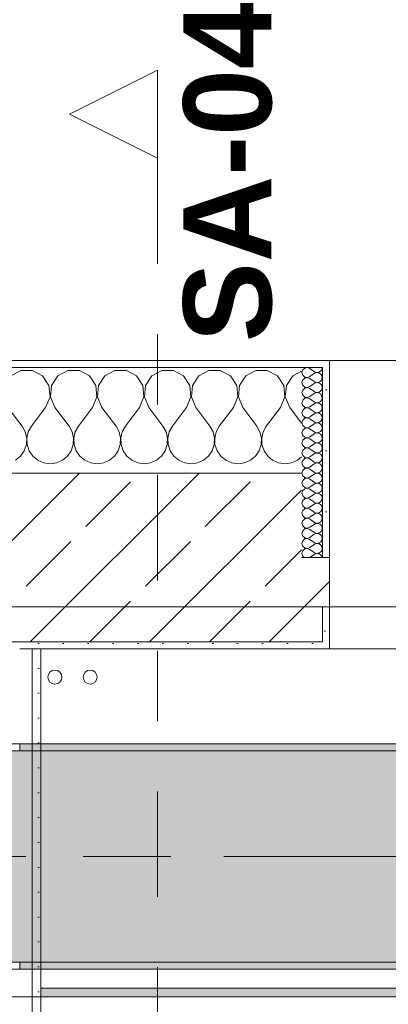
# Model space of a CAD drawing. Header units: metres. Extents: x -3.6 to 84.5, y -11 to 16.8.
# Tile 209 of 256: x 36.7 to 37.2, y 12.9 to 14.3. Entities that reach past the tile are written whole.
import ezdxf

# ---------------------------------------------------------------- set-up
doc = ezdxf.new("R2010")
doc.units = ezdxf.units.M
doc.header["$MEASUREMENT"] = 0
for name, pattern in [('Achse', [0.2, 0.1, -0.05, 0, -0.05]), ('Schnittlinie', [0.3, 0.15, -0.075, 0, -0.075]), ('Strichlinie doppelt', [0.546806, 0.264583, -0.105833, 0.070556, -0.105833]), ('Wipeout_Contour', [1, 0, -1])]:
    doc.linetypes.add(name, pattern=pattern)
for name, color, linetype in [('203 - Marker.Schnitt - Ausbaudetail SA', 7, 'Continuous'), ('451 - Universal.Achsen Raster', 7, 'Continuous'), ('604 - Struktur.Wand Aussen', 7, 'Continuous'), ('607 - Struktur.Stütze', 7, 'Continuous'), ('608 - Struktur.Träger', 7, 'Continuous'), ('801 - HKLSE.Heizung_ Klima_ Lüftung', 7, 'Continuous'), ('Neubau_606 - Struktur.Wand Innen Ausbau', 7, 'Continuous'), ('Neubau_653 - Abdeckung.TB Verkofferung', 7, 'Continuous')]:
    doc.layers.add(name, color=color, linetype=linetype)
doc.styles.add('ERSTELLTER_STIL_1', font='txt')
pattern_1 = [(45, (0, 0), (-0.01767767, 0.01767767), [0, -0.025])]
pattern_2 = [(0, (0, 0), (0, 0.08660254), [0, -0.05]), (0, (0.025, 0.0433), (0, 0.08660254), [0, -0.05])]
pattern_3 = [(45, (0, 0), (-0.0848528, 0.0848528), []), (45, (-0.04243, 0.04243), (-0.0848528, 0.0848528), [0.09, -0.03])]

# ---------------------------------------------------------------- blocks, each defined once
blk = doc.blocks.new('*X40')
at = {"layer": '604 - Struktur.Wand Aussen', "color": 7, "linetype": 'Continuous', "lineweight": 5}
for p, q in [((36.6919, 13.8407), (36.6776, 13.833)), ((36.7081, 13.8407), (36.6919, 13.8407)), ((36.7224, 13.833), (36.7081, 13.8407)), ((36.7314, 13.8195), (36.7224, 13.833)), ((36.7442, 13.833), (36.7352, 13.8195)), ((36.7585, 13.8407), (36.7442, 13.833)), ((36.7748, 13.8407), (36.7585, 13.8407)), ((36.7891, 13.833), (36.7748, 13.8407)), ((36.7981, 13.8195), (36.7891, 13.833)), ((36.8109, 13.833), (36.8019, 13.8195)), ((36.8252, 13.8407), (36.8109, 13.833)), ((36.8415, 13.8407), (36.8252, 13.8407)), ((36.8558, 13.833), (36.8415, 13.8407)), ((36.8648, 13.8195), (36.8558, 13.833)), ((36.8776, 13.833), (36.8686, 13.8195)), ((36.8919, 13.8407), (36.8776, 13.833)), ((36.9081, 13.8407), (36.8919, 13.8407)), ((36.9224, 13.833), (36.9081, 13.8407)), ((36.9314, 13.8195), (36.9224, 13.833)), ((36.9442, 13.833), (36.9352, 13.8195)), ((36.9585, 13.8407), (36.9442, 13.833)), ((36.9748, 13.8407), (36.9585, 13.8407)), ((36.9891, 13.833), (36.9748, 13.8407)), ((36.9981, 13.8195), (36.9891, 13.833)), ((37.0109, 13.833), (37.0019, 13.8195)), ((37.0252, 13.8407), (37.0109, 13.833)), ((37.0415, 13.8407), (37.0252, 13.8407)), ((37.0558, 13.833), (37.0415, 13.8407)), ((37.0648, 13.8195), (37.0558, 13.833)), ((37.0776, 13.833), (37.0686, 13.8195)), ((37.09, 13.8397), (37.0776, 13.833)), ((36.733, 13.8033), (36.7314, 13.8195)), ((36.7352, 13.8195), (36.7337, 13.8033)), ((36.7996, 13.8033), (36.7981, 13.8195)), ((36.8019, 13.8195), (36.8004, 13.8033)), ((36.8663, 13.8033), (36.8648, 13.8195)), ((36.8686, 13.8195), (36.867, 13.8033)), ((36.933, 13.8033), (36.9314, 13.8195)), ((36.9352, 13.8195), (36.9337, 13.8033)), ((36.9996, 13.8033), (36.9981, 13.8195)), ((37.0019, 13.8195), (37.0004, 13.8033)), ((37.0663, 13.8033), (37.0648, 13.8195)), ((37.0686, 13.8195), (37.067, 13.8033)), ((36.7267, 13.7883), (36.733, 13.8033)), ((36.7337, 13.8033), (36.74, 13.7883)), ((36.7933, 13.7883), (36.7996, 13.8033)), ((36.8004, 13.8033), (36.8067, 13.7883)), ((36.86, 13.7883), (36.8663, 13.8033)), ((36.867, 13.8033), (36.8733, 13.7883)), ((36.9267, 13.7883), (36.933, 13.8033)), ((36.9337, 13.8033), (36.94, 13.7883)), ((36.9933, 13.7883), (36.9996, 13.8033)), ((37.0004, 13.8033), (37.0067, 13.7883)), ((37.06, 13.7883), (37.0663, 13.8033)), ((37.067, 13.8033), (37.0733, 13.7883)), ((36.6733, 13.7883), (36.6933, 13.7617)), ((36.7267, 13.7883), (36.7067, 13.7617)), ((36.74, 13.7883), (36.76, 13.7617)), ((36.7933, 13.7883), (36.7733, 13.7617)), ((36.8067, 13.7883), (36.8267, 13.7617)), ((36.86, 13.7883), (36.84, 13.7617)), ((36.8733, 13.7883), (36.8933, 13.7617)), ((36.9267, 13.7883), (36.9067, 13.7617)), ((36.94, 13.7883), (36.96, 13.7617)), ((36.9933, 13.7883), (36.9733, 13.7617)), ((37.0067, 13.7883), (37.0267, 13.7617)), ((37.06, 13.7883), (37.04, 13.7617)), ((37.0733, 13.7883), (37.09, 13.7661)), ((36.6978, 13.7536), (36.6933, 13.7617)), ((36.7067, 13.7617), (36.7022, 13.7536)), ((36.7645, 13.7536), (36.76, 13.7617)), ((36.7733, 13.7617), (36.7689, 13.7536)), ((36.8311, 13.7536), (36.8267, 13.7617)), ((36.84, 13.7617), (36.8355, 13.7536)), ((36.8978, 13.7536), (36.8933, 13.7617)), ((36.9067, 13.7617), (36.9022, 13.7536)), ((36.9645, 13.7536), (36.96, 13.7617)), ((36.9733, 13.7617), (36.9689, 13.7536)), ((37.0311, 13.7536), (37.0267, 13.7617)), ((37.04, 13.7617), (37.0355, 13.7536)), ((36.6999, 13.7447), (36.6978, 13.7536)), ((36.6994, 13.7355), (36.6999, 13.7447)), ((36.7022, 13.7536), (36.7001, 13.7447)), ((36.7001, 13.7447), (36.7006, 13.7355)), ((36.7665, 13.7447), (36.7645, 13.7536)), ((36.7661, 13.7355), (36.7665, 13.7447)), ((36.7689, 13.7536), (36.7668, 13.7447)), ((36.7668, 13.7447), (36.7672, 13.7355)), ((36.8332, 13.7447), (36.8311, 13.7536)), ((36.8328, 13.7355), (36.8332, 13.7447)), ((36.8355, 13.7536), (36.8335, 13.7447)), ((36.8335, 13.7447), (36.8339, 13.7355)), ((36.8999, 13.7447), (36.8978, 13.7536)), ((36.8994, 13.7355), (36.8999, 13.7447)), ((36.9022, 13.7536), (36.9001, 13.7447)), ((36.9001, 13.7447), (36.9006, 13.7355)), ((36.9665, 13.7447), (36.9645, 13.7536)), ((36.9661, 13.7355), (36.9665, 13.7447)), ((36.9689, 13.7536), (36.9668, 13.7447)), ((36.9668, 13.7447), (36.9672, 13.7355)), ((37.0332, 13.7447), (37.0311, 13.7536)), ((37.0328, 13.7355), (37.0332, 13.7447)), ((37.0355, 13.7536), (37.0335, 13.7447)), ((37.0335, 13.7447), (37.0339, 13.7355)), ((36.6965, 13.7268), (36.6994, 13.7355)), ((36.7006, 13.7355), (36.7035, 13.7268)), ((36.7631, 13.7268), (36.7661, 13.7355)), ((36.7672, 13.7355), (36.7702, 13.7268)), ((36.8298, 13.7268), (36.8328, 13.7355)), ((36.8339, 13.7355), (36.8369, 13.7268)), ((36.8965, 13.7268), (36.8994, 13.7355)), ((36.9006, 13.7355), (36.9035, 13.7268)), ((36.9631, 13.7268), (36.9661, 13.7355)), ((36.9672, 13.7355), (36.9702, 13.7268)), ((37.0298, 13.7268), (37.0328, 13.7355)), ((37.0339, 13.7355), (37.0369, 13.7268)), ((36.6842, 13.7133), (36.6913, 13.7192)), ((36.6913, 13.7192), (36.6965, 13.7268)), ((36.7035, 13.7268), (36.7087, 13.7192)), ((36.7087, 13.7192), (36.7158, 13.7133)), ((36.7509, 13.7133), (36.7579, 13.7192)), ((36.7579, 13.7192), (36.7631, 13.7268)), ((36.7702, 13.7268), (36.7754, 13.7192)), ((36.7754, 13.7192), (36.7825, 13.7133)), ((36.8175, 13.7133), (36.8246, 13.7192)), ((36.8246, 13.7192), (36.8298, 13.7268)), ((36.8369, 13.7268), (36.8421, 13.7192)), ((36.8421, 13.7192), (36.8491, 13.7133)), ((36.8842, 13.7133), (36.8913, 13.7192)), ((36.8913, 13.7192), (36.8965, 13.7268)), ((36.9035, 13.7268), (36.9087, 13.7192)), ((36.9087, 13.7192), (36.9158, 13.7133)), ((36.9509, 13.7133), (36.9579, 13.7192)), ((36.9579, 13.7192), (36.9631, 13.7268)), ((36.9702, 13.7268), (36.9754, 13.7192)), ((36.9754, 13.7192), (36.9825, 13.7133)), ((37.0175, 13.7133), (37.0246, 13.7192)), ((37.0246, 13.7192), (37.0298, 13.7268)), ((37.0369, 13.7268), (37.0421, 13.7192)), ((37.0421, 13.7192), (37.0491, 13.7133)), ((37.0842, 13.7133), (37.09, 13.7181)), ((36.7158, 13.7133), (36.7242, 13.7096)), ((36.7242, 13.7096), (36.7333, 13.7083)), ((36.7333, 13.7083), (36.7424, 13.7096)), ((36.7424, 13.7096), (36.7509, 13.7133)), ((36.7825, 13.7133), (36.7909, 13.7096)), ((36.7909, 13.7096), (36.8, 13.7083)), ((36.8, 13.7083), (36.8091, 13.7096)), ((36.8091, 13.7096), (36.8175, 13.7133)), ((36.8491, 13.7133), (36.8576, 13.7096)), ((36.8576, 13.7096), (36.8667, 13.7083)), ((36.8667, 13.7083), (36.8758, 13.7096)), ((36.8758, 13.7096), (36.8842, 13.7133)), ((36.9158, 13.7133), (36.9242, 13.7096)), ((36.9242, 13.7096), (36.9333, 13.7083)), ((36.9333, 13.7083), (36.9424, 13.7096)), ((36.9424, 13.7096), (36.9509, 13.7133)), ((36.9825, 13.7133), (36.9909, 13.7096)), ((36.9909, 13.7096), (37, 13.7083)), ((37, 13.7083), (37.0091, 13.7096)), ((37.0091, 13.7096), (37.0175, 13.7133)), ((37.0491, 13.7133), (37.0576, 13.7096)), ((37.0576, 13.7096), (37.0667, 13.7083)), ((37.0667, 13.7083), (37.0758, 13.7096)), ((37.0758, 13.7096), (37.0842, 13.7133))]:
    blk.add_line(p, q, dxfattribs=at)
blk = doc.blocks.new('*X68')
at = {"layer": '604 - Struktur.Wand Aussen', "color": 7, "linetype": 'Continuous', "lineweight": 5}
for p, q in [((37.0918, 13.8416), (37.0907, 13.8379)), ((37.0947, 13.8442), (37.0918, 13.8416)), ((37.0985, 13.845), (37.0947, 13.8442)), ((37.1021, 13.8436), (37.0985, 13.845)), ((37.1021, 13.8436), (37.1079, 13.8393)), ((37.1182, 13.8412), (37.119, 13.843)), ((37.119, 13.843), (37.1193, 13.845)), ((37.0907, 13.8379), (37.0918, 13.8341)), ((37.0918, 13.8341), (37.0947, 13.8315)), ((37.0947, 13.83), (37.0918, 13.8273)), ((37.0947, 13.8315), (37.0985, 13.8307)), ((37.0985, 13.8307), (37.0947, 13.83)), ((37.0985, 13.8307), (37.1021, 13.8321)), ((37.1021, 13.8293), (37.0985, 13.8307)), ((37.1021, 13.8321), (37.1079, 13.8364)), ((37.1021, 13.8293), (37.1079, 13.825)), ((37.1079, 13.8393), (37.1096, 13.8383)), ((37.1096, 13.8374), (37.1079, 13.8364)), ((37.1096, 13.8383), (37.1115, 13.8379)), ((37.1115, 13.8378), (37.1096, 13.8374)), ((37.1115, 13.8379), (37.1135, 13.838)), ((37.1135, 13.8377), (37.1115, 13.8378)), ((37.1135, 13.838), (37.1153, 13.8386)), ((37.1153, 13.8371), (37.1135, 13.8377)), ((37.1153, 13.8386), (37.117, 13.8397)), ((37.117, 13.836), (37.1153, 13.8371)), ((37.117, 13.8397), (37.1182, 13.8412)), ((37.1182, 13.8345), (37.117, 13.836)), ((37.119, 13.8327), (37.1182, 13.8345)), ((37.1182, 13.827), (37.119, 13.8288)), ((37.1193, 13.8307), (37.119, 13.8327)), ((37.119, 13.8288), (37.1193, 13.8307)), ((37.0918, 13.8273), (37.0907, 13.8236)), ((37.0907, 13.8236), (37.0918, 13.8198)), ((37.0918, 13.8198), (37.0947, 13.8172)), ((37.0947, 13.8157), (37.0918, 13.813)), ((37.0947, 13.8172), (37.0985, 13.8165)), ((37.0985, 13.8164), (37.0947, 13.8157)), ((37.0985, 13.8165), (37.1021, 13.8179)), ((37.1021, 13.815), (37.0985, 13.8164)), ((37.1021, 13.8179), (37.1079, 13.8221)), ((37.1021, 13.815), (37.1079, 13.8107)), ((37.1079, 13.825), (37.1096, 13.824)), ((37.1096, 13.8231), (37.1079, 13.8221)), ((37.1096, 13.824), (37.1115, 13.8236)), ((37.1115, 13.8235), (37.1096, 13.8231)), ((37.1115, 13.8236), (37.1135, 13.8237)), ((37.1135, 13.8234), (37.1115, 13.8235)), ((37.1135, 13.8237), (37.1153, 13.8243)), ((37.1153, 13.8228), (37.1135, 13.8234)), ((37.1153, 13.8243), (37.117, 13.8254)), ((37.117, 13.8217), (37.1153, 13.8228)), ((37.117, 13.8254), (37.1182, 13.827)), ((37.1182, 13.8202), (37.117, 13.8217)), ((37.119, 13.8184), (37.1182, 13.8202)), ((37.1182, 13.8127), (37.119, 13.8145)), ((37.1193, 13.8164), (37.119, 13.8184)), ((37.119, 13.8145), (37.1193, 13.8164)), ((37.0918, 13.813), (37.0907, 13.8093)), ((37.0907, 13.8093), (37.0918, 13.8055)), ((37.0918, 13.8055), (37.0947, 13.8029)), ((37.0947, 13.8014), (37.0918, 13.7988)), ((37.0947, 13.8029), (37.0985, 13.8022)), ((37.0985, 13.8021), (37.0947, 13.8014)), ((37.0985, 13.8022), (37.1021, 13.8036)), ((37.1021, 13.8007), (37.0985, 13.8021)), ((37.1021, 13.8036), (37.1079, 13.8079)), ((37.1021, 13.8007), (37.1079, 13.7964)), ((37.1079, 13.8107), (37.1096, 13.8098)), ((37.1096, 13.8088), (37.1079, 13.8079)), ((37.1096, 13.8098), (37.1115, 13.8093)), ((37.1115, 13.8093), (37.1096, 13.8088)), ((37.1115, 13.8093), (37.1135, 13.8094)), ((37.1135, 13.8092), (37.1115, 13.8093)), ((37.1135, 13.8094), (37.1153, 13.81)), ((37.1153, 13.8085), (37.1135, 13.8092)), ((37.1153, 13.81), (37.117, 13.8112)), ((37.117, 13.8074), (37.1153, 13.8085)), ((37.117, 13.8112), (37.1182, 13.8127)), ((37.1182, 13.8059), (37.117, 13.8074)), ((37.119, 13.8041), (37.1182, 13.8059)), ((37.1182, 13.7984), (37.119, 13.8002)), ((37.1193, 13.8021), (37.119, 13.8041)), ((37.119, 13.8002), (37.1193, 13.8021)), ((37.0918, 13.7988), (37.0907, 13.795)), ((37.0907, 13.795), (37.0918, 13.7912)), ((37.0918, 13.7912), (37.0947, 13.7886)), ((37.0947, 13.7871), (37.0918, 13.7845)), ((37.0947, 13.7886), (37.0985, 13.7879)), ((37.0985, 13.7878), (37.0947, 13.7871)), ((37.0985, 13.7879), (37.1021, 13.7893)), ((37.1021, 13.7864), (37.0985, 13.7878)), ((37.1021, 13.7893), (37.1079, 13.7936)), ((37.1021, 13.7864), (37.1079, 13.7821)), ((37.1079, 13.7964), (37.1096, 13.7955)), ((37.1096, 13.7945), (37.1079, 13.7936)), ((37.1096, 13.7955), (37.1115, 13.795)), ((37.1115, 13.795), (37.1096, 13.7945)), ((37.1115, 13.795), (37.1135, 13.7951)), ((37.1135, 13.7949), (37.1115, 13.795)), ((37.1135, 13.7951), (37.1153, 13.7958)), ((37.1153, 13.7942), (37.1135, 13.7949)), ((37.1153, 13.7958), (37.117, 13.7969)), ((37.117, 13.7931), (37.1153, 13.7942)), ((37.117, 13.7969), (37.1182, 13.7984)), ((37.1182, 13.7916), (37.117, 13.7931)), ((37.119, 13.7898), (37.1182, 13.7916)), ((37.1182, 13.7841), (37.119, 13.7859)), ((37.1193, 13.7879), (37.119, 13.7898)), ((37.119, 13.7859), (37.1193, 13.7879)), ((37.0918, 13.7845), (37.0907, 13.7807)), ((37.0907, 13.7807), (37.0918, 13.777)), ((37.0918, 13.777), (37.0947, 13.7743)), ((37.0947, 13.7728), (37.0918, 13.7702)), ((37.0947, 13.7743), (37.0985, 13.7736)), ((37.0985, 13.7735), (37.0947, 13.7728)), ((37.0985, 13.7736), (37.1021, 13.775)), ((37.1021, 13.7721), (37.0985, 13.7735)), ((37.1021, 13.775), (37.1079, 13.7793)), ((37.1021, 13.7721), (37.1079, 13.7679)), ((37.1079, 13.7821), (37.1096, 13.7812)), ((37.1096, 13.7802), (37.1079, 13.7793)), ((37.1096, 13.7812), (37.1115, 13.7807)), ((37.1115, 13.7807), (37.1096, 13.7802)), ((37.1115, 13.7807), (37.1135, 13.7808)), ((37.1135, 13.7806), (37.1115, 13.7807)), ((37.1135, 13.7808), (37.1153, 13.7815)), ((37.1153, 13.78), (37.1135, 13.7806)), ((37.1153, 13.7815), (37.117, 13.7826)), ((37.117, 13.7788), (37.1153, 13.78)), ((37.117, 13.7826), (37.1182, 13.7841)), ((37.1182, 13.7773), (37.117, 13.7788)), ((37.119, 13.7755), (37.1182, 13.7773)), ((37.1182, 13.7698), (37.119, 13.7716)), ((37.1193, 13.7736), (37.119, 13.7755)), ((37.119, 13.7716), (37.1193, 13.7736)), ((37.0918, 13.7702), (37.0907, 13.7664)), ((37.0907, 13.7664), (37.0918, 13.7627)), ((37.0918, 13.7627), (37.0947, 13.76)), ((37.0947, 13.7585), (37.0918, 13.7559)), ((37.0947, 13.76), (37.0985, 13.7593)), ((37.0985, 13.7593), (37.0947, 13.7585)), ((37.0985, 13.7593), (37.1021, 13.7607)), ((37.1021, 13.7579), (37.0985, 13.7593)), ((37.1021, 13.7607), (37.1079, 13.765)), ((37.1021, 13.7579), (37.1079, 13.7536)), ((37.1079, 13.7679), (37.1096, 13.7669)), ((37.1096, 13.766), (37.1079, 13.765)), ((37.1096, 13.7669), (37.1115, 13.7665)), ((37.1115, 13.7664), (37.1096, 13.766)), ((37.1115, 13.7665), (37.1135, 13.7666)), ((37.1135, 13.7663), (37.1115, 13.7664)), ((37.1135, 13.7666), (37.1153, 13.7672)), ((37.1153, 13.7657), (37.1135, 13.7663)), ((37.1153, 13.7672), (37.117, 13.7683)), ((37.117, 13.7646), (37.1153, 13.7657)), ((37.117, 13.7683), (37.1182, 13.7698)), ((37.1182, 13.763), (37.117, 13.7646)), ((37.119, 13.7612), (37.1182, 13.763)), ((37.1193, 13.7593), (37.119, 13.7612)), ((37.119, 13.7573), (37.1193, 13.7593)), ((37.0918, 13.7559), (37.0907, 13.7521)), ((37.0907, 13.7521), (37.0918, 13.7484)), ((37.0918, 13.7484), (37.0947, 13.7458)), ((37.0947, 13.7442), (37.0918, 13.7416)), ((37.0947, 13.7458), (37.0985, 13.745)), ((37.0985, 13.745), (37.0947, 13.7442)), ((37.0985, 13.745), (37.1021, 13.7464)), ((37.1021, 13.7436), (37.0985, 13.745)), ((37.1021, 13.7464), (37.1079, 13.7507)), ((37.1079, 13.7536), (37.1096, 13.7526)), ((37.1096, 13.7517), (37.1079, 13.7507)), ((37.1096, 13.7526), (37.1115, 13.7522)), ((37.1115, 13.7521), (37.1096, 13.7517)), ((37.1115, 13.7522), (37.1135, 13.7523)), ((37.1135, 13.752), (37.1115, 13.7521)), ((37.1135, 13.7523), (37.1153, 13.7529)), ((37.1153, 13.7514), (37.1135, 13.752)), ((37.1153, 13.7529), (37.117, 13.754)), ((37.117, 13.7503), (37.1153, 13.7514)), ((37.117, 13.754), (37.1182, 13.7555)), ((37.1182, 13.7488), (37.117, 13.7503)), ((37.1182, 13.7555), (37.119, 13.7573)), ((37.119, 13.747), (37.1182, 13.7488)), ((37.1193, 13.745), (37.119, 13.747)), ((37.119, 13.743), (37.1193, 13.745)), ((37.0918, 13.7416), (37.0907, 13.7379)), ((37.0907, 13.7379), (37.0918, 13.7341)), ((37.0918, 13.7341), (37.0947, 13.7315)), ((37.0947, 13.73), (37.0918, 13.7273)), ((37.0947, 13.7315), (37.0985, 13.7307)), ((37.0985, 13.7307), (37.0947, 13.73)), ((37.0985, 13.7307), (37.1021, 13.7321)), ((37.1021, 13.7293), (37.0985, 13.7307)), ((37.1021, 13.7436), (37.1079, 13.7393)), ((37.1021, 13.7321), (37.1079, 13.7364)), ((37.1079, 13.7393), (37.1096, 13.7383)), ((37.1096, 13.7374), (37.1079, 13.7364)), ((37.1096, 13.7383), (37.1115, 13.7379)), ((37.1115, 13.7378), (37.1096, 13.7374)), ((37.1115, 13.7379), (37.1135, 13.738)), ((37.1135, 13.7377), (37.1115, 13.7378)), ((37.1135, 13.738), (37.1153, 13.7386)), ((37.1153, 13.7371), (37.1135, 13.7377)), ((37.1153, 13.7386), (37.117, 13.7397)), ((37.117, 13.736), (37.1153, 13.7371)), ((37.117, 13.7397), (37.1182, 13.7412)), ((37.1182, 13.7345), (37.117, 13.736)), ((37.1182, 13.7412), (37.119, 13.743)), ((37.119, 13.7327), (37.1182, 13.7345)), ((37.1193, 13.7307), (37.119, 13.7327)), ((37.119, 13.7288), (37.1193, 13.7307)), ((37.0918, 13.7273), (37.0907, 13.7236)), ((37.0907, 13.7236), (37.0918, 13.7198)), ((37.0918, 13.7198), (37.0947, 13.7172)), ((37.0947, 13.7157), (37.0918, 13.713)), ((37.0947, 13.7172), (37.0985, 13.7165)), ((37.0985, 13.7164), (37.0947, 13.7157)), ((37.0985, 13.7165), (37.1021, 13.7179)), ((37.1021, 13.715), (37.0985, 13.7164)), ((37.1021, 13.7293), (37.1079, 13.725)), ((37.1021, 13.7179), (37.1079, 13.7221)), ((37.1079, 13.725), (37.1096, 13.724)), ((37.1096, 13.7231), (37.1079, 13.7221)), ((37.1096, 13.724), (37.1115, 13.7236)), ((37.1115, 13.7235), (37.1096, 13.7231)), ((37.1115, 13.7236), (37.1135, 13.7237)), ((37.1135, 13.7234), (37.1115, 13.7235)), ((37.1135, 13.7237), (37.1153, 13.7243)), ((37.1153, 13.7228), (37.1135, 13.7234)), ((37.1153, 13.7243), (37.117, 13.7254)), ((37.117, 13.7217), (37.1153, 13.7228)), ((37.117, 13.7254), (37.1182, 13.727)), ((37.1182, 13.7202), (37.117, 13.7217)), ((37.1182, 13.727), (37.119, 13.7288)), ((37.119, 13.7184), (37.1182, 13.7202)), ((37.1193, 13.7164), (37.119, 13.7184)), ((37.119, 13.7145), (37.1193, 13.7164)), ((37.0918, 13.713), (37.0907, 13.7093)), ((37.0907, 13.7093), (37.0918, 13.7055)), ((37.0918, 13.7055), (37.0947, 13.7029)), ((37.0947, 13.7029), (37.0985, 13.7022)), ((37.0985, 13.7021), (37.0947, 13.7014)), ((37.0985, 13.7022), (37.1021, 13.7036)), ((37.1021, 13.7007), (37.0985, 13.7021)), ((37.1021, 13.715), (37.1079, 13.7107)), ((37.1021, 13.7036), (37.1079, 13.7079)), ((37.1079, 13.7107), (37.1096, 13.7098)), ((37.1096, 13.7088), (37.1079, 13.7079)), ((37.1096, 13.7098), (37.1115, 13.7093)), ((37.1115, 13.7093), (37.1096, 13.7088)), ((37.1115, 13.7093), (37.1135, 13.7094)), ((37.1135, 13.7092), (37.1115, 13.7093)), ((37.1135, 13.7094), (37.1153, 13.71)), ((37.1153, 13.7085), (37.1135, 13.7092)), ((37.1153, 13.71), (37.117, 13.7112)), ((37.117, 13.7074), (37.1153, 13.7085)), ((37.117, 13.7112), (37.1182, 13.7127)), ((37.1182, 13.7059), (37.117, 13.7074)), ((37.1182, 13.7127), (37.119, 13.7145)), ((37.119, 13.7041), (37.1182, 13.7059)), ((37.1193, 13.7021), (37.119, 13.7041)), ((37.119, 13.7002), (37.1193, 13.7021)), ((37.0918, 13.6988), (37.0907, 13.695)), ((37.0907, 13.695), (37.0918, 13.6912)), ((37.0947, 13.7014), (37.0918, 13.6988)), ((37.0918, 13.6912), (37.0947, 13.6886)), ((37.0947, 13.6886), (37.0985, 13.6879)), ((37.0985, 13.6878), (37.0947, 13.6871)), ((37.0985, 13.6879), (37.1021, 13.6893)), ((37.1021, 13.6864), (37.0985, 13.6878)), ((37.1021, 13.7007), (37.1079, 13.6964)), ((37.1021, 13.6893), (37.1079, 13.6936)), ((37.1079, 13.6964), (37.1096, 13.6955)), ((37.1096, 13.6945), (37.1079, 13.6936)), ((37.1096, 13.6955), (37.1115, 13.695)), ((37.1115, 13.695), (37.1096, 13.6945)), ((37.1115, 13.695), (37.1135, 13.6951)), ((37.1135, 13.6949), (37.1115, 13.695)), ((37.1135, 13.6951), (37.1153, 13.6958)), ((37.1153, 13.6942), (37.1135, 13.6949)), ((37.1153, 13.6958), (37.117, 13.6969)), ((37.117, 13.6931), (37.1153, 13.6942)), ((37.117, 13.6969), (37.1182, 13.6984)), ((37.1182, 13.6916), (37.117, 13.6931)), ((37.1182, 13.6984), (37.119, 13.7002)), ((37.119, 13.6898), (37.1182, 13.6916)), ((37.1193, 13.6879), (37.119, 13.6898)), ((37.119, 13.6859), (37.1193, 13.6879)), ((37.0918, 13.6845), (37.0907, 13.6807)), ((37.0907, 13.6807), (37.0918, 13.677)), ((37.0947, 13.6871), (37.0918, 13.6845)), ((37.0918, 13.677), (37.0947, 13.6743)), ((37.0947, 13.6743), (37.0985, 13.6736)), ((37.0985, 13.6736), (37.1021, 13.675)), ((37.1021, 13.6864), (37.1079, 13.6821)), ((37.1021, 13.675), (37.1079, 13.6793)), ((37.1079, 13.6821), (37.1096, 13.6812)), ((37.1096, 13.6802), (37.1079, 13.6793)), ((37.1096, 13.6812), (37.1115, 13.6807)), ((37.1115, 13.6807), (37.1096, 13.6802)), ((37.1115, 13.6807), (37.1135, 13.6808)), ((37.1135, 13.6806), (37.1115, 13.6807)), ((37.1135, 13.6808), (37.1153, 13.6815)), ((37.1153, 13.68), (37.1135, 13.6806)), ((37.1153, 13.6815), (37.117, 13.6826)), ((37.117, 13.6788), (37.1153, 13.68)), ((37.117, 13.6826), (37.1182, 13.6841)), ((37.1182, 13.6773), (37.117, 13.6788)), ((37.1182, 13.6841), (37.119, 13.6859)), ((37.119, 13.6755), (37.1182, 13.6773)), ((37.1193, 13.6736), (37.119, 13.6755)), ((37.0918, 13.6702), (37.0907, 13.6664)), ((37.0907, 13.6664), (37.0918, 13.6627)), ((37.0947, 13.6728), (37.0918, 13.6702)), ((37.0918, 13.6627), (37.0947, 13.66)), ((37.0985, 13.6735), (37.0947, 13.6728)), ((37.0947, 13.66), (37.0985, 13.6593)), ((37.1021, 13.6721), (37.0985, 13.6735)), ((37.0985, 13.6593), (37.1021, 13.6607)), ((37.1021, 13.6721), (37.1079, 13.6679)), ((37.1021, 13.6607), (37.1079, 13.665)), ((37.1079, 13.6679), (37.1096, 13.6669)), ((37.1096, 13.666), (37.1079, 13.665)), ((37.1096, 13.6669), (37.1115, 13.6665)), ((37.1115, 13.6664), (37.1096, 13.666)), ((37.1115, 13.6665), (37.1135, 13.6666)), ((37.1135, 13.6663), (37.1115, 13.6664)), ((37.1135, 13.6666), (37.1153, 13.6672)), ((37.1153, 13.6657), (37.1135, 13.6663)), ((37.1153, 13.6672), (37.117, 13.6683)), ((37.117, 13.6646), (37.1153, 13.6657)), ((37.117, 13.6683), (37.1182, 13.6698)), ((37.1182, 13.663), (37.117, 13.6646)), ((37.1182, 13.6698), (37.119, 13.6716)), ((37.119, 13.6612), (37.1182, 13.663)), ((37.119, 13.6716), (37.1193, 13.6736)), ((37.1193, 13.6593), (37.119, 13.6612)), ((37.0918, 13.6559), (37.0907, 13.6521)), ((37.0907, 13.6521), (37.0918, 13.6484)), ((37.0947, 13.6585), (37.0918, 13.6559)), ((37.0918, 13.6484), (37.0947, 13.6458)), ((37.0985, 13.6593), (37.0947, 13.6585)), ((37.0947, 13.6458), (37.0985, 13.645)), ((37.1021, 13.6579), (37.0985, 13.6593)), ((37.0985, 13.645), (37.1021, 13.6464)), ((37.1021, 13.6579), (37.1079, 13.6536)), ((37.1021, 13.6464), (37.1079, 13.6507)), ((37.1079, 13.6536), (37.1096, 13.6526)), ((37.1096, 13.6517), (37.1079, 13.6507)), ((37.1096, 13.6526), (37.1115, 13.6522)), ((37.1115, 13.6521), (37.1096, 13.6517)), ((37.1115, 13.6522), (37.1135, 13.6523)), ((37.1135, 13.652), (37.1115, 13.6521)), ((37.1135, 13.6523), (37.1153, 13.6529)), ((37.1153, 13.6514), (37.1135, 13.652)), ((37.1153, 13.6529), (37.117, 13.654)), ((37.117, 13.6503), (37.1153, 13.6514)), ((37.117, 13.654), (37.1182, 13.6555)), ((37.1182, 13.6488), (37.117, 13.6503)), ((37.1182, 13.6555), (37.119, 13.6573)), ((37.119, 13.647), (37.1182, 13.6488)), ((37.119, 13.6573), (37.1193, 13.6593)), ((37.1193, 13.645), (37.119, 13.647)), ((37.0918, 13.6416), (37.0907, 13.6379)), ((37.0907, 13.6379), (37.0918, 13.6341)), ((37.0947, 13.6442), (37.0918, 13.6416)), ((37.0918, 13.6341), (37.0947, 13.6315)), ((37.0985, 13.645), (37.0947, 13.6442)), ((37.1021, 13.6436), (37.0985, 13.645)), ((37.0985, 13.6307), (37.1021, 13.6321)), ((37.1021, 13.6436), (37.1079, 13.6393)), ((37.1021, 13.6321), (37.1079, 13.6364)), ((37.1079, 13.6393), (37.1096, 13.6383)), ((37.1096, 13.6374), (37.1079, 13.6364)), ((37.1096, 13.6383), (37.1115, 13.6379)), ((37.1115, 13.6378), (37.1096, 13.6374)), ((37.1115, 13.6379), (37.1135, 13.638)), ((37.1135, 13.6377), (37.1115, 13.6378)), ((37.1135, 13.638), (37.1153, 13.6386)), ((37.1153, 13.6371), (37.1135, 13.6377)), ((37.1153, 13.6386), (37.117, 13.6397)), ((37.117, 13.636), (37.1153, 13.6371)), ((37.117, 13.6397), (37.1182, 13.6412)), ((37.1182, 13.6345), (37.117, 13.636)), ((37.1182, 13.6412), (37.119, 13.643)), ((37.119, 13.6327), (37.1182, 13.6345)), ((37.119, 13.643), (37.1193, 13.645)), ((37.1193, 13.6307), (37.119, 13.6327)), ((37.0918, 13.6273), (37.0907, 13.6236)), ((37.0907, 13.6236), (37.0918, 13.6198)), ((37.0947, 13.63), (37.0918, 13.6273)), ((37.0918, 13.6198), (37.0947, 13.6172)), ((37.0947, 13.6315), (37.0985, 13.6307)), ((37.0985, 13.6307), (37.0947, 13.63)), ((37.1021, 13.6293), (37.0985, 13.6307)), ((37.0985, 13.6165), (37.1021, 13.6179)), ((37.1021, 13.6293), (37.1079, 13.625)), ((37.1021, 13.6179), (37.1079, 13.6221)), ((37.1079, 13.625), (37.1096, 13.624)), ((37.1096, 13.6231), (37.1079, 13.6221)), ((37.1096, 13.624), (37.1115, 13.6236)), ((37.1115, 13.6235), (37.1096, 13.6231)), ((37.1115, 13.6236), (37.1135, 13.6237)), ((37.1135, 13.6234), (37.1115, 13.6235)), ((37.1135, 13.6237), (37.1153, 13.6243)), ((37.1153, 13.6228), (37.1135, 13.6234)), ((37.1153, 13.6243), (37.117, 13.6254)), ((37.117, 13.6217), (37.1153, 13.6228)), ((37.117, 13.6254), (37.1182, 13.627)), ((37.1182, 13.6202), (37.117, 13.6217)), ((37.1182, 13.627), (37.119, 13.6288)), ((37.119, 13.6184), (37.1182, 13.6202)), ((37.119, 13.6288), (37.1193, 13.6307)), ((37.1193, 13.6164), (37.119, 13.6184)), ((37.0918, 13.613), (37.0907, 13.6093)), ((37.0907, 13.6093), (37.0918, 13.6055)), ((37.0947, 13.6157), (37.0918, 13.613)), ((37.0918, 13.6055), (37.0947, 13.6029)), ((37.0947, 13.6172), (37.0985, 13.6165)), ((37.0985, 13.6164), (37.0947, 13.6157)), ((37.1021, 13.615), (37.0985, 13.6164)), ((37.1021, 13.615), (37.1079, 13.6107)), ((37.1021, 13.6036), (37.1079, 13.6079)), ((37.1079, 13.6107), (37.1096, 13.6098)), ((37.1096, 13.6088), (37.1079, 13.6079)), ((37.1096, 13.6098), (37.1115, 13.6093)), ((37.1115, 13.6093), (37.1096, 13.6088)), ((37.1115, 13.6093), (37.1135, 13.6094)), ((37.1135, 13.6092), (37.1115, 13.6093)), ((37.1135, 13.6094), (37.1153, 13.61)), ((37.1153, 13.6085), (37.1135, 13.6092)), ((37.1153, 13.61), (37.117, 13.6112)), ((37.117, 13.6074), (37.1153, 13.6085)), ((37.117, 13.6112), (37.1182, 13.6127)), ((37.1182, 13.6059), (37.117, 13.6074)), ((37.1182, 13.6127), (37.119, 13.6145)), ((37.119, 13.6041), (37.1182, 13.6059)), ((37.119, 13.6145), (37.1193, 13.6164)), ((37.1193, 13.6021), (37.119, 13.6041)), ((37.0918, 13.5988), (37.0907, 13.595)), ((37.0907, 13.595), (37.0918, 13.5912)), ((37.0947, 13.6014), (37.0918, 13.5988)), ((37.0918, 13.5912), (37.0947, 13.5886)), ((37.0947, 13.6029), (37.0985, 13.6022)), ((37.0985, 13.6021), (37.0947, 13.6014)), ((37.0985, 13.6022), (37.1021, 13.6036)), ((37.1021, 13.6007), (37.0985, 13.6021)), ((37.1021, 13.6007), (37.1079, 13.5964)), ((37.1021, 13.5893), (37.1079, 13.5936)), ((37.1079, 13.5964), (37.1096, 13.5955)), ((37.1096, 13.5945), (37.1079, 13.5936)), ((37.1096, 13.5955), (37.1115, 13.595)), ((37.1115, 13.595), (37.1096, 13.5945)), ((37.1115, 13.595), (37.1135, 13.5951)), ((37.1135, 13.5949), (37.1115, 13.595)), ((37.1135, 13.5951), (37.1153, 13.5958)), ((37.1153, 13.5942), (37.1135, 13.5949)), ((37.1153, 13.5958), (37.117, 13.5969)), ((37.117, 13.5931), (37.1153, 13.5942)), ((37.117, 13.5969), (37.1182, 13.5984)), ((37.1182, 13.5916), (37.117, 13.5931)), ((37.1182, 13.5984), (37.119, 13.6002)), ((37.119, 13.5898), (37.1182, 13.5916)), ((37.119, 13.6002), (37.1193, 13.6021)), ((37.1193, 13.5879), (37.119, 13.5898)), ((37.0918, 13.5845), (37.0907, 13.5807)), ((37.0907, 13.5807), (37.0918, 13.577)), ((37.0947, 13.5871), (37.0918, 13.5845)), ((37.0918, 13.577), (37.0939, 13.575)), ((37.0947, 13.5886), (37.0985, 13.5879)), ((37.0985, 13.5878), (37.0947, 13.5871)), ((37.0985, 13.5879), (37.1021, 13.5893)), ((37.1021, 13.5864), (37.0985, 13.5878)), ((37.1021, 13.5864), (37.1079, 13.5821)), ((37.1021, 13.575), (37.1079, 13.5793)), ((37.1079, 13.5821), (37.1096, 13.5812)), ((37.1096, 13.5802), (37.1079, 13.5793)), ((37.1096, 13.5812), (37.1115, 13.5807)), ((37.1115, 13.5807), (37.1096, 13.5802)), ((37.1115, 13.5807), (37.1135, 13.5808)), ((37.1135, 13.5806), (37.1115, 13.5807)), ((37.1135, 13.5808), (37.1153, 13.5815)), ((37.1153, 13.58), (37.1135, 13.5806)), ((37.1153, 13.5815), (37.117, 13.5826)), ((37.117, 13.5788), (37.1153, 13.58)), ((37.117, 13.5826), (37.1182, 13.5841)), ((37.1182, 13.5773), (37.117, 13.5788)), ((37.1182, 13.5841), (37.119, 13.5859)), ((37.119, 13.5755), (37.1182, 13.5773)), ((37.119, 13.5859), (37.1193, 13.5879)), ((37.1191, 13.575), (37.119, 13.5755))]:
    blk.add_line(p, q, dxfattribs=at)

msp = doc.modelspace()

# ---------------------------------------------------------------- hatches: boundary and pattern name
at = {"layer": '604 - Struktur.Wand Aussen', "linetype": 'Continuous', "lineweight": 0, "true_color": 0x000000}
h = msp.add_hatch(dxfattribs=at)
h.set_pattern_fill('Verputz_0001', color=18, style=0, pattern_type=2)
h.set_pattern_definition(pattern_2)
h.paths.add_polyline_path([(35.95, 13.855), (35.95, 13.845), (37.12, 13.845), (37.12, 13.855)])
h = msp.add_hatch(dxfattribs=at)
h.set_pattern_fill('Verputz_0001', color=18, style=0, pattern_type=2)
h.set_pattern_definition(pattern_2)
h.paths.add_polyline_path([(37.12, 13.855), (37.12, 13.575), (37.13, 13.575), (37.13, 13.855)])
h = msp.add_hatch(dxfattribs=at)
h.set_pattern_fill('Beton__Stahlbeton_0001', color=18, style=0, pattern_type=2)
h.set_pattern_definition(pattern_3)
h.paths.add_polyline_path([(35.94, 13.505), (35.95, 13.505), (35.95, 13.455), (37.12, 13.455), (37.12, 13.505), (37.13, 13.505), (37.13, 13.575), (37.12, 13.575), (37.09, 13.575), (37.09, 13.695), (35.98, 13.695), (35.98, 13.575), (35.95, 13.575), (35.94, 13.575)])
h = msp.add_hatch(dxfattribs=at)
h.set_pattern_fill('Gips_0001', color=18, style=0, pattern_type=2)
h.set_pattern_definition(pattern_1)
h.paths.add_polyline_path([(37.12, 13.445), (37.13, 13.445), (37.13, 13.505), (37.12, 13.505)])
h = msp.add_hatch(dxfattribs=at)
h.set_pattern_fill('Gips_0001', color=18, style=0, pattern_type=2)
h.set_pattern_definition(pattern_1)
h.paths.add_polyline_path([(36.69, 13.455), (36.69, 13.445), (37.12, 13.445), (37.12, 13.455)])
at = {"layer": '607 - Struktur.Stütze', "linetype": 'Continuous', "lineweight": 0, "true_color": 0x000000}
h = msp.add_hatch(dxfattribs=at)
h.set_pattern_fill('Gips_0001', color=18, style=0, pattern_type=2)
h.set_pattern_definition(pattern_1)
h.paths.add_polyline_path([(36.37, 13.455), (36.37, 13.445), (36.38, 13.445), (36.38, 13.45), (36.68, 13.45), (36.68, 13.445), (36.69, 13.445), (36.69, 13.455)])
at = {"layer": '608 - Struktur.Träger', "linetype": 'Continuous', "lineweight": 0, "true_color": 0x000000}
h = msp.add_hatch(dxfattribs=at)
h.set_pattern_fill('Gips_0001', color=18, style=0, pattern_type=2)
h.set_pattern_definition(pattern_1)
h.paths.add_polyline_path([(36.69, 13.3), (39.97, 13.3), (39.97, 13.31), (36.69, 13.31)])
h = msp.add_hatch(dxfattribs=at)
h.set_pattern_fill('Beton__Stahlbeton_0001', color=18, style=0, pattern_type=2)
h.set_pattern_definition(pattern_3)
h.paths.add_polyline_path([(15.09, 13.3), (14.78, 13.3), (14.78, 13), (15.09, 13), (18.37, 13), (18.69, 13), (21.97, 13), (22.29, 13), (25.57, 13), (25.89, 13), (29.17, 13), (29.49, 13), (32.77, 13), (33.09, 13), (36.37, 13), (36.69, 13), (39.97, 13), (40.29, 13), (43.57, 13), (43.89, 13), (47.17, 13), (47.48, 13), (47.48, 13.3), (47.17, 13.3), (43.89, 13.3), (43.57, 13.3), (40.29, 13.3), (39.97, 13.3), (36.69, 13.3), (36.37, 13.3), (33.09, 13.3), (32.77, 13.3), (29.49, 13.3), (29.17, 13.3), (25.89, 13.3), (25.57, 13.3), (22.29, 13.3), (21.97, 13.3), (18.69, 13.3), (18.37, 13.3)])
h = msp.add_hatch(dxfattribs=at)
h.set_pattern_fill('Gips_0001', color=18, style=0, pattern_type=2)
h.set_pattern_definition(pattern_1)
h.paths.add_polyline_path([(36.69, 12.99), (39.97, 12.99), (39.97, 13), (36.69, 13)])
at = {"layer": 'Neubau_606 - Struktur.Wand Innen Ausbau', "linetype": 'Continuous', "lineweight": 0, "true_color": 0x000000}
h = msp.add_hatch(dxfattribs=at)
h.set_pattern_fill('Gips_0001', color=18, style=0, pattern_type=2)
h.set_pattern_definition(pattern_1)
h.paths.add_polyline_path([(36.72, 12.7025), (36.72, 13.445), (36.7075, 13.445), (36.7075, 12.7025)])
at = {"layer": 'Neubau_653 - Abdeckung.TB Verkofferung', "linetype": 'Continuous', "lineweight": 0, "true_color": 0x000000}
h = msp.add_hatch(dxfattribs=at)
h.set_pattern_fill('Gips_0001', color=18, style=0, pattern_type=2)
h.set_pattern_definition(pattern_1)
h.paths.add_polyline_path([(36.72, 12.9505), (40.2575, 12.9505), (40.2575, 12.963), (36.72, 12.963)])

# ---------------------------------------------------------------- linework, layer by layer
at = {"layer": '203 - Marker.Schnitt - Ausbaudetail SA', "color": 7, "linetype": 'Schnittlinie', "lineweight": 13}
msp.add_line((36.8857, 14.1425), (36.8857, 12.663), dxfattribs=at)
at = {"layer": '451 - Universal.Achsen Raster', "color": 160, "linetype": 'Strichlinie doppelt', "lineweight": 9, "true_color": 0x3232ff}
msp.add_line((64.935, 13.15), (-3.175, 13.15), dxfattribs=at)
at = {"layer": '604 - Struktur.Wand Aussen', "color": 7, "linetype": 'Continuous', "lineweight": 5}
for p, q in [((37.09, 13.845), (35.98, 13.845)), ((37.09, 13.845), (37.12, 13.845)), ((37.12, 13.855), (37.13, 13.855)), ((37.12, 13.575), (37.12, 13.845)), ((37.12, 13.845), (37.12, 13.575)), ((37.13, 13.855), (37.13, 13.845)), ((37.13, 13.845), (37.13, 13.705)), ((37.13, 13.705), (37.13, 13.695)), ((37.13, 13.695), (37.13, 13.575)), ((37.09, 13.575), (37.12, 13.575)), ((37.12, 13.575), (37.13, 13.575)), ((37.12, 13.505), (37.13, 13.505)), ((37.13, 13.505), (37.13, 13.455)), ((37.13, 13.455), (37.13, 13.445)), ((37.12, 13.445), (37.13, 13.445))]:
    msp.add_line(p, q, dxfattribs=at)
at = {"layer": '604 - Struktur.Wand Aussen', "color": 7, "linetype": 'Continuous', "lineweight": 13}
for p, q in [((39.53, 13.855), (37.13, 13.855)), ((37.09, 13.695), (35.98, 13.695)), ((37.13, 13.575), (37.13, 13.505)), ((37.12, 13.455), (37.12, 13.505)), ((35.95, 13.455), (37.12, 13.455)), ((37.13, 13.445), (39.53, 13.445))]:
    msp.add_line(p, q, dxfattribs=at)
at = {"layer": '604 - Struktur.Wand Aussen', "color": 7, "linetype": 'Continuous', "lineweight": 5, "flags": 128}
for points in [[(37.12, 13.855), (35.95, 13.855)], [(36.69, 13.445), (37.12, 13.445)]]:
    msp.add_lwpolyline(points, dxfattribs=at)
at = {"layer": '608 - Struktur.Träger', "color": 7, "linetype": 'Continuous', "lineweight": 13}
for p, q in [((14.78, 13.31), (47.48, 13.31)), ((36.69, 13.3), (36.37, 13.3)), ((39.97, 13.3), (36.69, 13.3)), ((14.78, 12.99), (47.48, 12.99))]:
    msp.add_line(p, q, dxfattribs=at)
at = {"layer": '608 - Struktur.Träger', "color": 7, "linetype": 'Continuous', "lineweight": 5}
for p, q in [((36.69, 13.31), (36.69, 13.3)), ((39.97, 13.31), (36.69, 13.31)), ((36.69, 13), (36.69, 12.99)), ((39.97, 12.99), (36.69, 12.99))]:
    msp.add_line(p, q, dxfattribs=at)
at = {"layer": '608 - Struktur.Träger', "color": 7, "linetype": 'Achse', "lineweight": 9}
msp.add_line((14.78, 13.15), (47.48, 13.15), dxfattribs=at)
at = {"layer": '608 - Struktur.Träger', "color": 7, "linetype": 'Continuous', "lineweight": 13, "flags": 128}
msp.add_lwpolyline([(47.48, 13), (47.17, 13), (43.89, 13), (43.57, 13), (40.29, 13), (39.97, 13), (36.69, 13), (36.37, 13), (33.09, 13), (32.77, 13), (29.49, 13), (29.17, 13), (25.89, 13), (25.57, 13), (22.29, 13), (21.97, 13), (18.69, 13), (18.37, 13), (15.09, 13), (14.78, 13)], dxfattribs=at)
at = {"layer": '801 - HKLSE.Heizung_ Klima_ Lüftung', "color": 7, "linetype": 'Continuous', "lineweight": 5}
for centre in [(36.74, 13.405), (36.79, 13.405)]:
    msp.add_circle(centre, 0.01, dxfattribs=at)
at = {"layer": 'Neubau_606 - Struktur.Wand Innen Ausbau', "color": 1, "linetype": 'Continuous', "lineweight": 5}
msp.add_line((36.7075, 12.7525), (36.7075, 13.445), dxfattribs=at)
at = {"layer": 'Neubau_606 - Struktur.Wand Innen Ausbau', "color": 1, "linetype": 'Continuous', "lineweight": 5, "flags": 128}
msp.add_lwpolyline([(36.72, 12.69), (36.72, 13.445)], dxfattribs=at)
at = {"layer": 'Neubau_653 - Abdeckung.TB Verkofferung', "color": 1, "linetype": 'Continuous', "lineweight": 9}
for p, q in [((15.11, 13.505), (47.24, 13.505)), ((22.0355, 12.9505), (47.24, 12.9505))]:
    msp.add_line(p, q, dxfattribs=at)
at = {"layer": 'Neubau_653 - Abdeckung.TB Verkofferung', "color": 1, "linetype": 'Continuous', "lineweight": 5}
for p, q in [((40.2575, 12.99), (36.72, 12.99)), ((40.2575, 12.963), (36.72, 12.963)), ((40.2575, 12.9505), (36.72, 12.9505))]:
    msp.add_line(p, q, dxfattribs=at)
at = {"layer": 'Neubau_653 - Abdeckung.TB Verkofferung', "color": 1, "linetype": 'Continuous', "lineweight": 5, "flags": 128}
msp.add_lwpolyline([(36.72, 12.99), (36.72, 12.963), (36.72, 12.9505)], dxfattribs=at)

# ---------------------------------------------------------------- block references
at = {"layer": '604 - Struktur.Wand Aussen', "color": 7, "lineweight": 18}
for name in ['*X68', '*X40']:
    msp.add_blockref(name, (0, 0), dxfattribs=at)

# ---------------------------------------------------------------- texts
at = {"layer": '203 - Marker.Schnitt - Ausbaudetail SA', "color": 7, "lineweight": 13, "insert": (37.049, 13.8809), "char_height": 0.125, "attachment_point": 7, "rotation": 90, "style": 'ERSTELLTER_STIL_1'}
msp.add_mtext('\\A1;{\\pql;\\pt0;\\fArial|b1|i0|c0|p38;SA-04}', dxfattribs=at)

# ---------------------------------------------------------------- next in the draw order: wipeouts: each hides what was drawn before it
at = {"color": 254, "linetype": 'Wipeout_Contour', "lineweight": 0, "ltscale": 118.001268}
msp.add_wipeout([(36.8857, 14.2675), (36.7607, 14.205), (36.8857, 14.1425)], dxfattribs=at).dxf.layer = '203 - Marker.Schnitt - Ausbaudetail SA'

# ---------------------------------------------------------------- next in the draw order: linework, layer by layer
at = {"layer": '203 - Marker.Schnitt - Ausbaudetail SA', "color": 7, "linetype": 'Continuous', "lineweight": 13, "flags": 128}
msp.add_lwpolyline([(36.8857, 14.2675), (36.8857, 14.1425), (36.7607, 14.205)], close=True, dxfattribs=at)

doc.saveas('drawing.dxf')
